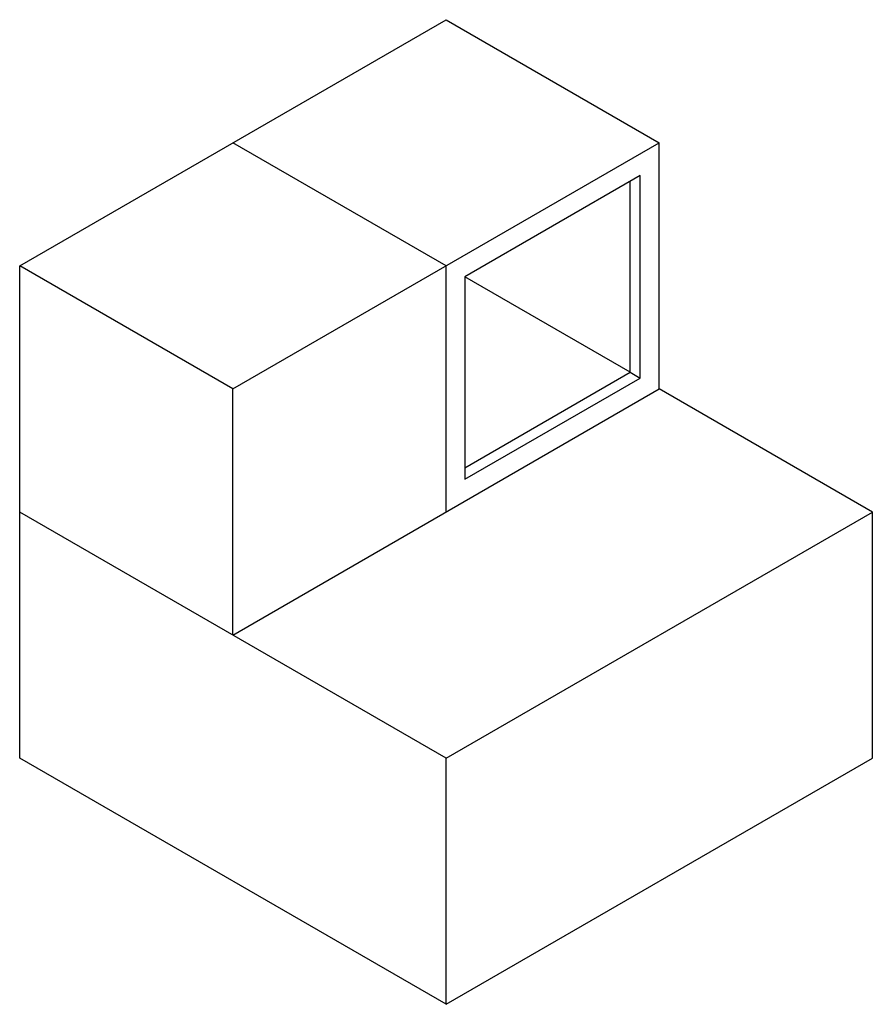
# Paper-space layout '_Isometric' of a CAD drawing. Header units: millimetres. Extents: x -687 to 586, y -517 to 952.
import ezdxf

# ---------------------------------------------------------------- set-up
doc = ezdxf.new("R2010")
doc.units = ezdxf.units.MM

psp = doc.layouts.new('_Isometric')

# ---------------------------------------------------------------- linework, layer by layer
at = {"color": 7, "linetype": 'Continuous', "lineweight": 25}
for p, q in [((-686.8, 584.8), (-50.4, 952.2)), ((-50.4, 952.2), (267.8, 768.5)), ((-368.6, 401.2), (267.8, 768.5)), ((-50.4, 584.8), (-368.6, 768.5)), ((267.8, 401.1), (267.8, 768.5)), ((239.5, 719.5), (-22.2, 568.5)), ((224.6, 426), (224.6, 711)), ((239.5, 417.4), (239.5, 719.5)), ((-686.8, -150), (-686.8, 584.8)), ((-368.6, 401.2), (-686.8, 584.8)), ((-50.4, 217.4), (-50.4, 584.8)), ((-22.2, 568.5), (-22.2, 266.4)), ((224.6, 426), (-22.2, 568.5)), ((-22.2, 283.5), (224.6, 426)), ((-22.2, 266.4), (239.5, 417.4)), ((224.6, 426), (239.5, 417.4)), ((-368.6, 33.7), (-368.6, 401.2)), ((-368.6, 33.7), (267.8, 401.1)), ((586, 217.4), (267.8, 401.1)), ((-50.4, -150), (-686.8, 217.4)), ((-50.4, -150), (586, 217.4)), ((586, -150), (586, 217.4)), ((-50.4, -517.4), (-686.8, -150)), ((-50.4, -517.4), (586, -150)), ((-50.4, -517.4), (-50.4, -150))]:
    psp.add_line(p, q, dxfattribs=at)

doc.saveas('drawing.dxf')
